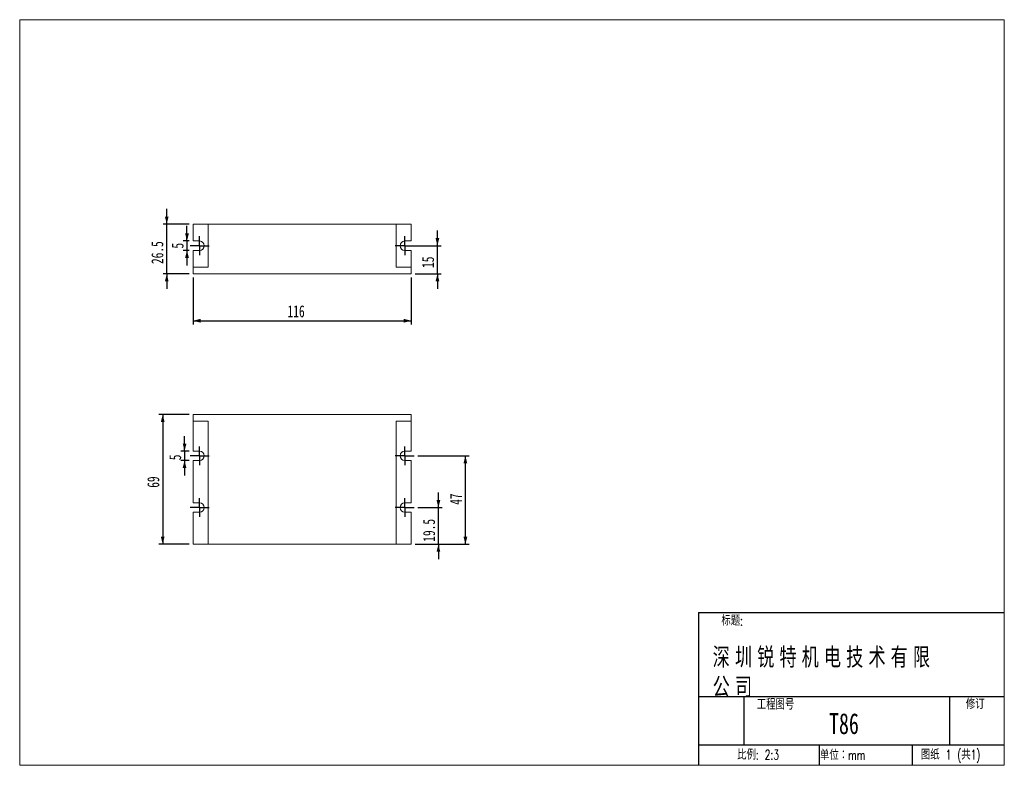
# Model space of a CAD drawing. Header units: millimetres. Extents: x 8 to 270, y 10 to 208.
import ezdxf

# ---------------------------------------------------------------- set-up
doc = ezdxf.new("R2010")
doc.units = ezdxf.units.MM
doc.layers.add('FORMAT', color=7, linetype='Continuous')
doc.styles.add('SLDTEXTSTYLE0', font='TXT', dxfattribs={"width": 0.7, "bigfont": 'bigfont'})
doc.styles.add('SLDTEXTSTYLE1', font='TXT', dxfattribs={"width": 0.7})
doc.dimstyles.new('SLDDIMSTYLE0', dxfattribs={"dimtxt": 3.638021, "dimasz": 2, "dimexe": 0, "dimexo": 0.0625, "dimgap": 0.909505, "dimtad": 1, "dimdec": 6, "dimlfac": 2, "dimrnd": 1e-09, "dimzin": 12, "dimdsep": 46, "dimtxsty": 'SLDTEXTSTYLE1', "dimsah": 1, "dimcen": 0.09, "dimadec": 0, "dimazin": 3, "dimtfac": 1, "dimtofl": 0, "dimtmove": 0, "dimatfit": 3, "dimfxl": 1, "dimfrac": 2, "dimtolj": 1, "dimtzin": 12, "dimarcsym": 0})
doc.dimstyles.new('SLDDIMSTYLE1', dxfattribs={"dimtxt": 3.638021, "dimasz": 2, "dimexe": 0, "dimexo": 0.0625, "dimgap": 0.909505, "dimtad": 1, "dimdec": 1, "dimlfac": 2, "dimrnd": 1e-09, "dimzin": 12, "dimdsep": 46, "dimtxsty": 'SLDTEXTSTYLE1', "dimsah": 1, "dimcen": 0.09, "dimadec": 0, "dimazin": 3, "dimtfac": 1, "dimtmove": 0, "dimatfit": 0, "dimfxl": 1, "dimfrac": 2, "dimtolj": 1, "dimtzin": 12, "dimarcsym": 0})
doc.dimstyles.new('SLDDIMSTYLE2', dxfattribs={"dimtxt": 3.638021, "dimasz": 2, "dimexe": 0, "dimexo": 0.0625, "dimgap": 0.909505, "dimtad": 1, "dimdec": 6, "dimlfac": 2, "dimrnd": 1e-09, "dimzin": 12, "dimdsep": 46, "dimtxsty": 'SLDTEXTSTYLE1', "dimsah": 1, "dimcen": 0.09, "dimadec": 0, "dimazin": 3, "dimtfac": 1, "dimtmove": 0, "dimatfit": 0, "dimfxl": 1, "dimfrac": 2, "dimtolj": 1, "dimtzin": 12, "dimarcsym": 0})

# ---------------------------------------------------------------- blocks, each defined once
blk = doc.blocks.new('_D')
at = {"layer": 'FORMAT', "transparency": 16777216}
for p, q in [((53.44, 103.2), (45.39, 103.2)), ((46.38, 103.2), (46.38, 68.7)), ((53.44, 68.7), (45.39, 68.7))]:
    blk.add_line(p, q, dxfattribs=at)
for points in [[(46.38, 103.2), (45.88, 101.2), (46.88, 101.2)], [(46.38, 68.7), (46.88, 70.7), (45.88, 70.7)]]:
    blk.add_solid(points, dxfattribs=at)
at = {"layer": 'FORMAT', "transparency": 16777216, "insert": (42.29, 83.7), "char_height": 3.175, "attachment_point": 1, "rotation": 90, "style": 'SLDTEXTSTYLE1'}
blk.add_mtext('69', dxfattribs=at)
blk = doc.blocks.new('_D_1')
at = {"layer": 'FORMAT', "transparency": 16777216}
for p, q in [((119.64, 78.45), (119.64, 82.45)), ((114.17, 78.45), (120.63, 78.45)), ((119.64, 68.7), (119.64, 78.45)), ((113.42, 68.7), (120.63, 68.7)), ((119.64, 68.7), (119.64, 64.7))]:
    blk.add_line(p, q, dxfattribs=at)
for points in [[(119.64, 78.45), (120.14, 80.45), (119.14, 80.45)], [(119.64, 68.7), (119.14, 66.7), (120.14, 66.7)]]:
    blk.add_solid(points, dxfattribs=at)
at = {"layer": 'FORMAT', "transparency": 16777216, "insert": (115.55, 69.37), "char_height": 3.175, "attachment_point": 1, "rotation": 90, "style": 'SLDTEXTSTYLE1'}
blk.add_mtext('19.5', dxfattribs=at)
blk = doc.blocks.new('_D_2')
at = {"layer": 'FORMAT', "transparency": 16777216}
for p, q in [((114.17, 92.2), (127.8, 92.2)), ((126.81, 68.7), (126.81, 92.2)), ((113.42, 68.7), (127.8, 68.7))]:
    blk.add_line(p, q, dxfattribs=at)
for points in [[(126.81, 92.2), (126.31, 90.2), (127.31, 90.2)], [(126.81, 68.7), (127.31, 70.7), (126.31, 70.7)]]:
    blk.add_solid(points, dxfattribs=at)
at = {"layer": 'FORMAT', "transparency": 16777216, "insert": (122.72, 79.17), "char_height": 3.175, "attachment_point": 1, "rotation": 90, "style": 'SLDTEXTSTYLE1'}
blk.add_mtext('47', dxfattribs=at)
blk = doc.blocks.new('_D_3')
at = {"layer": 'FORMAT', "transparency": 16777216}
for p, q in [((52.19, 93.45), (52.19, 97.45)), ((53.44, 93.45), (51.2, 93.45)), ((52.19, 93.45), (52.19, 90.95)), ((53.44, 90.95), (51.2, 90.95)), ((52.19, 90.95), (52.19, 86.95))]:
    blk.add_line(p, q, dxfattribs=at)
for points in [[(52.19, 93.45), (52.69, 95.45), (51.69, 95.45)], [(52.19, 90.95), (51.69, 88.95), (52.69, 88.95)]]:
    blk.add_solid(points, dxfattribs=at)
at = {"layer": 'FORMAT', "transparency": 16777216, "insert": (48.1, 91.02), "char_height": 3.17, "attachment_point": 1, "rotation": 90, "style": 'SLDTEXTSTYLE1'}
blk.add_mtext('5', dxfattribs=at)
blk = doc.blocks.new('SW_CENTERMARKSYMBOL_0')
at = {"layer": 'FORMAT', "color": 0}
for p, q in [((-1.25, 0), (-2.5, 0)), ((0, 0), (-1.25, 0)), ((0, 1.25), (0, 2.5)), ((0, 0), (0, 1.25)), ((0, 0), (0, -1.25)), ((0, 0), (1.25, 0)), ((1.25, 0), (2.5, 0)), ((0, -1.25), (0, -2.5))]:
    blk.add_line(p, q, dxfattribs=at)
blk = doc.blocks.new('SW_CENTERMARKSYMBOL_1')
at = {"layer": 'FORMAT', "color": 0}
for p, q in [((-1.25, 0), (-2.5, 0)), ((0, 0), (-1.25, 0)), ((0, 1.25), (0, 2.5)), ((0, 0), (0, 1.25)), ((0, 0), (0, -1.25)), ((0, 0), (1.25, 0)), ((1.25, 0), (2.5, 0)), ((0, -1.25), (0, -2.5))]:
    blk.add_line(p, q, dxfattribs=at)
blk = doc.blocks.new('SW_CENTERMARKSYMBOL_2')
at = {"layer": 'FORMAT', "color": 0}
for p, q in [((-1.25, 0), (-2.5, 0)), ((0, 0), (-1.25, 0)), ((0, 1.25), (0, 2.5)), ((0, 0), (0, 1.25)), ((0, 0), (0, -1.25)), ((0, 0), (1.25, 0)), ((1.25, 0), (2.5, 0)), ((0, -1.25), (0, -2.5))]:
    blk.add_line(p, q, dxfattribs=at)
blk = doc.blocks.new('SW_CENTERMARKSYMBOL_3')
at = {"layer": 'FORMAT', "color": 0}
for p, q in [((-1.25, 0), (-2.5, 0)), ((0, 0), (-1.25, 0)), ((0, 1.25), (0, 2.5)), ((0, 0), (0, 1.25)), ((0, 0), (0, -1.25)), ((0, 0), (1.25, 0)), ((1.25, 0), (2.5, 0)), ((0, -1.25), (0, -2.5))]:
    blk.add_line(p, q, dxfattribs=at)
blk = doc.blocks.new('_D_4')
at = {"layer": 'FORMAT', "transparency": 16777216}
for p, q in [((54.43, 139.54), (54.43, 127.1)), ((112.43, 139.54), (112.43, 127.1)), ((54.43, 128.09), (112.43, 128.09))]:
    blk.add_line(p, q, dxfattribs=at)
for points in [[(54.43, 128.09), (56.43, 127.59), (56.43, 128.59)], [(112.43, 128.09), (110.43, 128.59), (110.43, 127.59)]]:
    blk.add_solid(points, dxfattribs=at)
at = {"layer": 'FORMAT', "transparency": 16777216, "insert": (79.57, 132.19), "char_height": 3.175, "attachment_point": 1, "style": 'SLDTEXTSTYLE1'}
blk.add_mtext('116', dxfattribs=at)
blk = doc.blocks.new('_D_5')
at = {"layer": 'FORMAT', "transparency": 16777216}
for p, q in [((47.45, 153.78), (47.45, 157.78)), ((53.44, 153.78), (46.46, 153.78)), ((47.45, 140.53), (47.45, 153.78)), ((53.44, 140.53), (46.46, 140.53)), ((47.45, 140.53), (47.45, 136.53))]:
    blk.add_line(p, q, dxfattribs=at)
for points in [[(47.45, 153.78), (47.95, 155.78), (46.95, 155.78)], [(47.45, 140.53), (46.95, 138.53), (47.95, 138.53)]]:
    blk.add_solid(points, dxfattribs=at)
at = {"layer": 'FORMAT', "transparency": 16777216, "insert": (43.36, 143.16), "char_height": 3.175, "attachment_point": 1, "rotation": 90, "style": 'SLDTEXTSTYLE1'}
blk.add_mtext('26.5', dxfattribs=at)
blk = doc.blocks.new('_D_6')
at = {"layer": 'FORMAT', "transparency": 16777216}
for p, q in [((119.38, 148.03), (119.38, 152.03)), ((111.67, 148.03), (120.37, 148.03)), ((119.38, 140.53), (119.38, 148.03)), ((113.42, 140.53), (120.37, 140.53)), ((119.38, 140.53), (119.38, 136.53))]:
    blk.add_line(p, q, dxfattribs=at)
for points in [[(119.38, 148.03), (119.88, 150.03), (118.88, 150.03)], [(119.38, 140.53), (118.88, 138.53), (119.88, 138.53)]]:
    blk.add_solid(points, dxfattribs=at)
at = {"layer": 'FORMAT', "transparency": 16777216, "insert": (115.29, 142.11), "char_height": 3.175, "attachment_point": 1, "rotation": 90, "style": 'SLDTEXTSTYLE1'}
blk.add_mtext('15', dxfattribs=at)
blk = doc.blocks.new('_D_7')
at = {"layer": 'FORMAT', "transparency": 16777216}
for p, q in [((52.83, 149.28), (52.83, 153.28)), ((53.44, 149.28), (51.84, 149.28)), ((52.83, 149.28), (52.83, 146.78)), ((53.44, 146.78), (51.84, 146.78)), ((52.83, 146.78), (52.83, 142.78))]:
    blk.add_line(p, q, dxfattribs=at)
for points in [[(52.83, 149.28), (53.33, 151.28), (52.33, 151.28)], [(52.83, 146.78), (52.33, 144.78), (53.33, 144.78)]]:
    blk.add_solid(points, dxfattribs=at)
at = {"layer": 'FORMAT', "transparency": 16777216, "insert": (48.74, 147.26), "char_height": 3.17, "attachment_point": 1, "rotation": 90, "style": 'SLDTEXTSTYLE1'}
blk.add_mtext('5', dxfattribs=at)
blk = doc.blocks.new('SW_CENTERMARKSYMBOL_4')
at = {"layer": 'FORMAT', "color": 0}
for p, q in [((-1.25, 0), (-2.5, 0)), ((0, 0), (-1.25, 0)), ((0, 1.25), (0, 2.5)), ((0, 0), (0, 1.25)), ((0, 0), (0, -1.25)), ((0, 0), (1.25, 0)), ((1.25, 0), (2.5, 0)), ((0, -1.25), (0, -2.5))]:
    blk.add_line(p, q, dxfattribs=at)
blk = doc.blocks.new('SW_CENTERMARKSYMBOL_5')
at = {"layer": 'FORMAT', "color": 0}
for p, q in [((-1.25, 0), (-2.5, 0)), ((0, 0), (-1.25, 0)), ((0, 1.25), (0, 2.5)), ((0, 0), (0, 1.25)), ((0, 0), (0, -1.25)), ((0, 0), (1.25, 0)), ((1.25, 0), (2.5, 0)), ((0, -1.25), (0, -2.5))]:
    blk.add_line(p, q, dxfattribs=at)

msp = doc.modelspace()

# ---------------------------------------------------------------- linework, layer by layer
at = {"color": 7, "linetype": 'Continuous', "lineweight": 0}
for p, q in [((8.3801458, 208.07865854), (270.0001458, 208.07865854)), ((8.3801458, 208.07865854), (8.3801458, 9.95865854)), ((270.0001458, 9.95865854), (270.0001458, 208.07865854)), ((188.70332728, 50.52746742), (270.0001458, 50.52746742)), ((199.92865791, 28.24318064), (270.0001458, 28.24318064)), ((200.83215054, 28.24318064), (200.83215054, 15.36595886)), ((255.47298929, 28.24318064), (255.47298929, 15.36595886)), ((188.70332728, 15.36595886), (270.0001458, 15.36595886)), ((220.83632535, 15.36595886), (220.83632535, 9.95865854)), ((245.52289384, 15.36595886), (245.52289384, 9.95865854)), ((270.0001458, 9.95865854), (8.3801458, 9.95865854))]:
    msp.add_line(p, q, dxfattribs=at)
at = {"color": 7, "linetype": 'Continuous', "lineweight": 15}
for p, q in [((54.43293887, 153.77888889), (54.43293887, 149.27888889)), ((58.43293887, 153.77888889), (54.43293887, 153.77888889)), ((58.43293887, 142.27888889), (58.43293887, 153.77888889)), ((58.43293887, 153.77888889), (108.43293887, 153.77888889)), ((108.43293887, 153.77888889), (108.43293887, 142.27888889)), ((112.43293887, 153.77888889), (108.43293887, 153.77888889)), ((112.43293887, 149.27888889), (112.43293887, 153.77888889)), ((56.18293887, 149.27888889), (54.43293887, 149.27888889)), ((112.43293887, 149.27888889), (110.68293887, 149.27888889)), ((54.43293887, 146.77888889), (56.18293887, 146.77888889)), ((54.43293887, 146.77888889), (54.43293887, 142.27888889)), ((110.68293887, 146.77888889), (112.43293887, 146.77888889)), ((112.43293887, 142.27888889), (112.43293887, 146.77888889)), ((54.43293887, 142.27888889), (54.43293887, 140.52888889)), ((54.43293887, 142.27888889), (58.43293887, 142.27888889)), ((108.43293887, 142.27888889), (112.43293887, 142.27888889)), ((112.43293887, 142.27888889), (112.43293887, 140.52888889)), ((54.43293887, 140.52888889), (112.43293887, 140.52888889)), ((112.43293887, 103.19514717), (54.43293887, 103.19514717)), ((54.43293887, 103.19514717), (54.43293887, 101.44514717)), ((112.43293887, 101.44514717), (112.43293887, 103.19514717)), ((58.43293887, 101.44514717), (54.43293887, 101.44514717)), ((54.43293887, 101.44514717), (54.43293887, 93.44514717)), ((58.43293887, 101.44514717), (58.43293887, 68.69514717)), ((112.43293887, 101.44514717), (108.43293887, 101.44514717)), ((108.43293887, 101.44514717), (108.43293887, 68.69514717)), ((112.43293887, 101.44514717), (112.43293887, 93.44514717)), ((56.18293887, 93.44514717), (54.43293887, 93.44514717)), ((112.43293887, 93.44514717), (110.68293887, 93.44514717)), ((54.43293887, 90.94514717), (54.43293887, 79.69514717)), ((54.43293887, 90.94514717), (56.18293887, 90.94514717)), ((110.68293887, 90.94514717), (112.43293887, 90.94514717)), ((112.43293887, 90.94514717), (112.43293887, 79.69514717)), ((56.18293887, 79.69514717), (54.43293887, 79.69514717)), ((112.43293887, 79.69514717), (110.68293887, 79.69514717)), ((54.43293887, 77.19514717), (54.43293887, 68.69514717)), ((54.43293887, 77.19514717), (56.18293887, 77.19514717)), ((110.68293887, 77.19514717), (112.43293887, 77.19514717)), ((112.43293887, 77.19514717), (112.43293887, 68.69514717)), ((54.43293887, 68.69514717), (58.43293887, 68.69514717)), ((58.43293887, 68.69514717), (108.43293887, 68.69514717)), ((108.43293887, 68.69514717), (112.43293887, 68.69514717))]:
    msp.add_line(p, q, dxfattribs=at)
for centre, start, end in [((56.18293887, 148.02888889), 270, 90), ((110.68293887, 148.02888889), 90, 270), ((56.18293887, 92.19514717), 270, 90), ((110.68293887, 92.19514717), 90, 270), ((56.18293887, 78.44514717), 270, 90), ((110.68293887, 78.44514717), 90, 270)]:
    msp.add_arc(centre, 1.25, start, end, dxfattribs=at)
at = {"layer": 'FORMAT'}
for p, q in [((188.70332728, 50.52746742), (188.70332728, 9.95865854)), ((188.70332728, 50.52746742), (270.0001458, 50.52746742)), ((188.70332728, 28.24318064), (200.83215054, 28.24318064)), ((199.92865791, 28.24318064), (270.0001458, 28.24318064)), ((200.83215054, 28.24318064), (200.83215054, 15.36595886)), ((255.47298929, 28.24318064), (255.47298929, 15.36595886)), ((188.70332728, 15.36595886), (270.0001458, 15.36595886)), ((220.83632535, 15.36595886), (220.83632535, 9.95865854)), ((245.52289384, 15.36595886), (245.52289384, 9.95865854))]:
    msp.add_line(p, q, dxfattribs=at)

# ---------------------------------------------------------------- block references
for name, p in [('SW_CENTERMARKSYMBOL_4', (56.18293887, 148.02888889)), ('SW_CENTERMARKSYMBOL_5', (110.68293887, 148.02888889)), ('SW_CENTERMARKSYMBOL_0', (56.18293887, 92.19514717)), ('SW_CENTERMARKSYMBOL_3', (110.68293887, 92.19514717)), ('SW_CENTERMARKSYMBOL_1', (56.18293887, 78.44514717)), ('SW_CENTERMARKSYMBOL_2', (110.68293887, 78.44514717))]:
    msp.add_blockref(name, p, dxfattribs=at)

# ---------------------------------------------------------------- texts
at = {"color": 7, "linetype": 'Continuous', "lineweight": 0}
for s, insert, char_height, attachment_point, style in [('标题:', (194.82475861, 49.65161795), 2.54, 1, 'SLDTEXTSTYLE0'), ('修订', (259.7850557, 27.48194388), 2.54, 1, 'SLDTEXTSTYLE0'), ('T86', (227.39367134, 23.81393655), 5.55625, 2, 'SLDTEXTSTYLE1'), ('比例: 2:3', (199.0143797, 14.0315683), 2.54, 1, 'SLDTEXTSTYLE0'), ('单位：mm', (221.04017678, 13.93637878), 2.54, 1, 'SLDTEXTSTYLE0'), ('图纸 1 (共1)', (247.83104735, 14.0315683), 2.54, 1, 'SLDTEXTSTYLE0')]:
    msp.add_mtext(s, dxfattribs=dict(at, insert=insert, char_height=char_height, attachment_point=attachment_point, style=style))
at = {"color": 7, "linetype": 'Continuous', "lineweight": 0, "insert": (204.23942225, 27.58116213), "char_height": 2.54, "width": 10.2124530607, "attachment_point": 1, "style": 'SLDTEXTSTYLE0'}
msp.add_mtext('{\\fSimSun|b0|i0|c134|p2;工程图号}', dxfattribs=at)
at = {"layer": 'FORMAT', "insert": (192.51913684, 41.17649976), "char_height": 4.7625, "width": 64.5725362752, "attachment_point": 1, "style": 'SLDTEXTSTYLE0'}
msp.add_mtext('{\\fSimSun|b0|i0|c134|p2;\\T1.3;深圳锐特机电技术有限公司}', dxfattribs=at)

# ---------------------------------------------------------------- dimensions: what is measured, and where the dimension line sits
at = {"layer": 'FORMAT'}
for base, p1, p2, dimstyle, picture, middle in [((47.45049203, 153.77888889), (54.43293887, 140.52888889), (54.43293887, 153.77888889), 'SLDDIMSTYLE1', '_D_5', (47.45049203, 147.39195621)), ((52.83063562, 146.77888889), (54.43293887, 149.27888889), (54.43293887, 146.77888889), 'SLDDIMSTYLE2', '_D_7', (52.83063562, 148.32153316)), ((119.38367236, 148.02888889), (112.43293887, 140.52888889), (110.68293887, 148.02888889), 'SLDDIMSTYLE2', '_D_6', (119.38367236, 144.2264371)), ((46.3836412, 68.69514717), (54.43293887, 103.19514717), (54.43293887, 68.69514717), 'SLDDIMSTYLE0', '_D', (46.3836412, 85.81896894)), ((52.19302863, 90.94514717), (54.43293887, 93.44514717), (54.43293887, 90.94514717), 'SLDDIMSTYLE2', '_D_3', (52.19302863, 92.0735037)), ((126.80808652, 92.19514717), (112.43293887, 68.69514717), (113.18293887, 92.19514717), 'SLDDIMSTYLE0', '_D_2', (126.80808652, 81.28787254)), ((119.64216152, 78.44514717), (112.43293887, 68.69514717), (113.18293887, 78.44514717), 'SLDDIMSTYLE1', '_D_1', (119.64216152, 73.59943219))]:
    dim = msp.add_linear_dim(base=base, p1=p1, p2=p2, angle=90, dimstyle=dimstyle, dxfattribs=at)
    dim.commit()
    dim.dimension.update_dxf_attribs({"geometry": picture, "text_midpoint": middle, "dimtype": 160})
dim = msp.add_linear_dim(base=(112.43293887, 128.09431521), p1=(54.43293887, 140.52888889), p2=(112.43293887, 140.52888889), dimstyle='SLDDIMSTYLE0', dxfattribs=at)
dim.commit()
dim.dimension.update_dxf_attribs({"geometry": '_D_4', "text_midpoint": (82.74138343, 128.09431521), "dimtype": 160})

doc.saveas('drawing.dxf')
